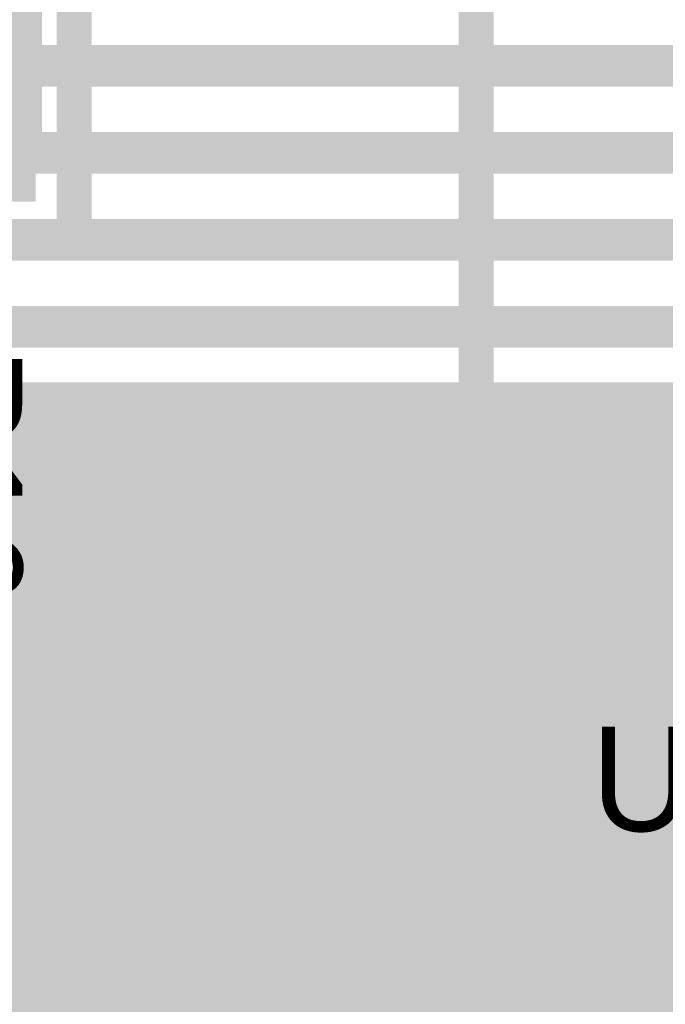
# Model space of a CAD drawing. Extents: x 7.17 to 14.1, y 4 to 11.75.
# Tile 165 of 214: x 10.26 to 10.44, y 7.82 to 8.1. Entities that reach past the tile are written whole.
import ezdxf

# ---------------------------------------------------------------- set-up
doc = ezdxf.new("R2010")
doc.units = 0
doc.layers.get('0').update_dxf_attribs({"linetype": 'CONTINUOUS'})
for name, color, linetype in [('BOTTOMLAYER', 5, 'CONTINUOUS'), ('MECHANICAL1', 6, 'CONTINUOUS'), ('MECHANICAL7', 56, 'CONTINUOUS'), ('TOPLAYER', 1, 'CONTINUOUS'), ('TOPOVERLAY', 2, 'CONTINUOUS'), ('TOPPASTE', 8, 'CONTINUOUS'), ('TOPSOLDER', 216, 'CONTINUOUS')]:
    doc.layers.add(name, color=color, linetype=linetype)

# ---------------------------------------------------------------- blocks, each defined once
blk = doc.blocks.new('0603_105')
at = {"layer": 'MECHANICAL1', "const_width": 0.01}
for points in [[(-0.000531, -0.014252), (-0.000531, 0.015748)], [(0.059468, 0.015748), (-0.000531, 0.015748)], [(0.059468, -0.014252), (0.059468, 0.015748)], [(0.059468, -0.014252), (-0.000531, -0.014252)]]:
    blk.add_lwpolyline(points, dxfattribs=at)
at = {"layer": 'MECHANICAL1', "const_width": 0.005}
for points in [[(-0.003031, 0.015748, 1), (0.001969, 0.015748, 1)], [(-0.003031, 0.015748, 1), (0.001969, 0.015748, 1)], [(0.056968, 0.015748, 1), (0.061968, 0.015748, 1)], [(0.056968, 0.015748, 1), (0.061968, 0.015748, 1)], [(-0.003031, -0.014252, 1), (0.001969, -0.014252, 1)], [(-0.003031, -0.014252, 1), (0.001969, -0.014252, 1)], [(0.056968, -0.014252, 1), (0.061968, -0.014252, 1)], [(0.056968, -0.014252, 1), (0.061968, -0.014252, 1)]]:
    blk.add_lwpolyline(points, format="xyb", close=True, dxfattribs=at)
at = {"layer": 'TOPLAYER'}
for points in [[(-0.015, -0.015), (0.015, -0.015), (-0.015, 0.015), (0.015, 0.015)], [(0.045, -0.015), (0.075, -0.015), (0.045, 0.015), (0.075, 0.015)]]:
    blk.add_solid(points, dxfattribs=at)
at = {"layer": 'TOPOVERLAY', "const_width": 0.01}
for points in [[(-0.03, 0), (-0.03, 0.03)], [(0.09, 0.03), (-0.03, 0.03)], [(0.09, -0.03), (0.09, 0.03)], [(-0.03, -0.03), (-0.03, 0)], [(0.09, -0.03), (-0.03, -0.03)]]:
    blk.add_lwpolyline(points, dxfattribs=at)
at = {"layer": 'TOPOVERLAY', "const_width": 0.005}
for points in [[(-0.0325, 0.03, 1), (-0.0275, 0.03, 1)], [(-0.0325, 0.03, 1), (-0.0275, 0.03, 1)], [(0.0875, 0.03, 1), (0.0925, 0.03, 1)], [(0.0875, 0.03, 1), (0.0925, 0.03, 1)], [(-0.0325, 0, 1), (-0.0275, 0, 1)], [(-0.0325, 0, 1), (-0.0275, 0, 1)], [(-0.0325, -0.03, 1), (-0.0275, -0.03, 1)], [(-0.0325, -0.03, 1), (-0.0275, -0.03, 1)], [(0.0875, -0.03, 1), (0.0925, -0.03, 1)], [(0.0875, -0.03, 1), (0.0925, -0.03, 1)]]:
    blk.add_lwpolyline(points, format="xyb", close=True, dxfattribs=at)
at = {"layer": 'TOPPASTE'}
for points in [[(-0.015, -0.015), (0.015, -0.015), (-0.015, 0.015), (0.015, 0.015)], [(0.045, -0.015), (0.075, -0.015), (0.045, 0.015), (0.075, 0.015)]]:
    blk.add_solid(points, dxfattribs=at)
at = {"layer": 'TOPSOLDER'}
for points in [[(-0.019, -0.019), (0.019, -0.019), (-0.019, 0.019), (0.019, 0.019)], [(0.041, -0.019), (0.079, -0.019), (0.041, 0.019), (0.079, 0.019)]]:
    blk.add_solid(points, dxfattribs=at)
blk = doc.blocks.new('SO14_131')
at = {"layer": 'MECHANICAL1', "const_width": 0.01}
for points in [[(0.0275, 0.005), (0.0275, 0.0225)], [(0.0275, 0.0225), (0.085, 0.0225)], [(0, 0.005), (0.0275, 0.005)], [(0, -0.005), (0, 0.005)], [(0.0275, -0.3275), (0.0275, 0.005)], [(0, -0.005), (0.0275, -0.005)]]:
    blk.add_lwpolyline(points, dxfattribs=at)
at = {"layer": 'MECHANICAL1', "const_width": 0.005}
for points in [[(0.025, 0.0225, 1), (0.03, 0.0225, 1)], [(0.025, 0.0225, 1), (0.03, 0.0225, 1)], [(0.0825, 0.0225, 1), (0.0875, 0.0225, 1)], [(0.0825, 0.0225, 1), (0.0875, 0.0225, 1)], [(-0.0025, 0.005, 1), (0.0025, 0.005, 1)], [(-0.0025, 0.005, 1), (0.0025, 0.005, 1)], [(0.025, 0.005, 1), (0.03, 0.005, 1)], [(0.025, 0.005, 1), (0.03, 0.005, 1)], [(0.025, 0.005, 1), (0.03, 0.005, 1)], [(-0.0025, -0.005, 1), (0.0025, -0.005, 1)], [(-0.0025, -0.005, 1), (0.0025, -0.005, 1)], [(0.025, -0.005, 1), (0.03, -0.005, 1)]]:
    blk.add_lwpolyline(points, format="xyb", close=True, dxfattribs=at)
at = {"layer": 'MECHANICAL1', "const_width": 0.01}
blk.add_lwpolyline([(0.13, 0.0225, -1), (0.085, 0.0225)], format="xyb", dxfattribs=at)
at = {"layer": 'TOPLAYER', "const_width": 0.024}
blk.add_lwpolyline([(0.033457, 0), (-0.032543, 0)], dxfattribs=at)
at = {"layer": 'TOPLAYER', "const_width": 0.012}
for points in [[(-0.038543, 0, 1), (-0.026543, 0, 1)], [(0.027457, 0, 1), (0.039457, 0, 1)]]:
    blk.add_lwpolyline(points, format="xyb", close=True, dxfattribs=at)
at = {"layer": 'TOPOVERLAY', "const_width": 0.01}
for points in [[(-0.06, -0.3425), (-0.06, 0.035)], [(-0.06, 0.035), (0.07, 0.035)]]:
    blk.add_lwpolyline(points, dxfattribs=at)
at = {"layer": 'TOPOVERLAY', "const_width": 0.005}
for points in [[(-0.0625, 0.035, 1), (-0.0575, 0.035, 1)], [(-0.0625, 0.035, 1), (-0.0575, 0.035, 1)], [(0.0675, 0.035, 1), (0.0725, 0.035, 1)], [(0.0675, 0.035, 1), (0.0725, 0.035, 1)]]:
    blk.add_lwpolyline(points, format="xyb", close=True, dxfattribs=at)
at = {"layer": 'TOPOVERLAY', "const_width": 0.01}
blk.add_lwpolyline([(0.14, 0.035, -1), (0.07, 0.035)], format="xyb", dxfattribs=at)
at = {"layer": 'TOPPASTE', "const_width": 0.024}
blk.add_lwpolyline([(0.033457, 0), (-0.032543, 0)], dxfattribs=at)
at = {"layer": 'TOPPASTE', "const_width": 0.012}
for points in [[(-0.038543, 0, 1), (-0.026543, 0, 1)], [(0.027457, 0, 1), (0.039457, 0, 1)]]:
    blk.add_lwpolyline(points, format="xyb", close=True, dxfattribs=at)
at = {"layer": 'TOPSOLDER', "const_width": 0.032}
blk.add_lwpolyline([(0.033457, 0), (-0.032543, 0)], dxfattribs=at)
at = {"layer": 'TOPSOLDER', "const_width": 0.016}
for points in [[(-0.040543, 0, 1), (-0.024543, 0, 1)], [(0.025457, 0, 1), (0.041457, 0, 1)]]:
    blk.add_lwpolyline(points, format="xyb", close=True, dxfattribs=at)

msp = doc.modelspace()

# ---------------------------------------------------------------- linework, layer by layer
at = {"layer": 'BOTTOMLAYER'}
for points, const_width in [([(9.194904, 8.09), (10.744624, 8.09)], 0.012), ([(9.179904, 8.065), (10.764624, 8.065)], 0.012), ([(9.169904, 8.04), (10.779624, 8.04)], 0.012), ([(9.159904, 8.015), (10.792404, 8.015)], 0.012), ([(10.020465, 7.687009), (10.328457, 7.995)], 0.008), ([(10.025179, 7.684651), (10.335528, 7.995)], 0.008), ([(10.029225, 7.681626), (10.342599, 7.995)], 0.008), ([(10.032793, 7.678123), (10.34967, 7.995)], 0.008), ([(10.036329, 7.674587), (10.356741, 7.995)], 0.008), ([(10.039864, 7.671052), (10.363812, 7.995)], 0.008), ([(10.0434, 7.667516), (10.370883, 7.995)], 0.008), ([(10.046935, 7.663981), (10.377955, 7.995)], 0.008), ([(10.050471, 7.660445), (10.385026, 7.995)], 0.008), ([(10.054006, 7.65691), (10.392097, 7.995)], 0.008), ([(10.057542, 7.653374), (10.399168, 7.995)], 0.008), ([(10.061078, 7.649839), (10.406239, 7.995)], 0.008), ([(10.064613, 7.646303), (10.41331, 7.995)], 0.008), ([(10.068149, 7.642767), (10.420381, 7.995)], 0.008), ([(10.071684, 7.639232), (10.427452, 7.995)], 0.008), ([(10.07522, 7.635696), (10.434523, 7.995)], 0.008), ([(10.078755, 7.632161), (10.441595, 7.995)], 0.008), ([(10.082291, 7.628625), (10.448666, 7.995)], 0.008), ([(10.085822, 7.625085), (10.455737, 7.995)], 0.008), ([(10.088978, 7.62117), (10.462808, 7.995)], 0.008), ([(10.091482, 7.616603), (10.469879, 7.995)], 0.008), ([(10.093218, 7.611268), (10.47695, 7.995)], 0.008), ([(10.093904, 7.58367), (10.505234, 7.995)], 0.008), ([(10.093904, 7.576599), (10.512306, 7.995)], 0.008), ([(10.093904, 7.597812), (10.491092, 7.995)], 0.008), ([(10.093904, 7.590741), (10.498163, 7.995)], 0.008), ([(10.093904, 7.604883), (10.484021, 7.995)], 0.008), ([(10.093904, 7.52003), (10.568874, 7.995)], 0.008), ([(10.093904, 7.512959), (10.575945, 7.995)], 0.008), ([(10.093904, 7.534172), (10.554732, 7.995)], 0.008), ([(10.093904, 7.527101), (10.561803, 7.995)], 0.008), ([(10.093904, 7.548314), (10.54059, 7.995)], 0.008), ([(10.093904, 7.541243), (10.547661, 7.995)], 0.008), ([(10.093904, 7.562456), (10.526448, 7.995)], 0.008), ([(10.093904, 7.555385), (10.533519, 7.995)], 0.008), ([(10.093904, 7.569527), (10.519377, 7.995)], 0.008), ([(10.093904, 7.484674), (10.60423, 7.995)], 0.008), ([(10.093904, 7.477603), (10.611301, 7.995)], 0.008), ([(10.095502, 7.507485), (10.583016, 7.995)], 0.008), ([(10.095744, 7.493585), (10.597159, 7.995)], 0.008), ([(10.096378, 7.50129), (10.590088, 7.995)], 0.008), ([(10.155203, 7.892457), (10.257746, 7.995)], 0.008), ([(10.158502, 7.888685), (10.264817, 7.995)], 0.008), ([(10.160599, 7.834213), (10.321386, 7.995)], 0.008), ([(10.161412, 7.884524), (10.271888, 7.995)], 0.008), ([(10.163908, 7.879949), (10.278959, 7.995)], 0.008), ([(10.165947, 7.874916), (10.28603, 7.995)], 0.008), ([(10.166538, 7.543166), (10.618372, 7.995)], 0.008), ([(10.166645, 7.84733), (10.314315, 7.995)], 0.008), ([(10.167454, 7.869352), (10.293101, 7.995)], 0.008), ([(10.16823, 7.855987), (10.307244, 7.995)], 0.008), ([(10.168299, 7.863126), (10.300173, 7.995)], 0.008), ([(10.210052, 7.995), (10.792404, 7.995)], 0.008), ([(10.213, 7.995), (11.594405, 6.613595)], 0.008), ([(10.220071, 7.995), (11.591501, 6.62357)], 0.008), ([(10.227142, 7.995), (11.590906, 6.631236)], 0.008), ([(10.234213, 7.995), (11.591458, 6.637755)], 0.008), ([(10.241284, 7.995), (11.59278, 6.643505)], 0.008), ([(10.248356, 7.995), (11.594694, 6.648661)], 0.008), ([(10.255427, 7.995), (11.597107, 6.65332)], 0.008), ([(10.262498, 7.995), (11.599962, 6.657536)], 0.008), ([(10.269569, 7.995), (11.603231, 6.661338)], 0.008), ([(10.27664, 7.995), (11.606904, 6.664736)], 0.008), ([(10.283711, 7.995), (11.610985, 6.667726)], 0.008), ([(10.290782, 7.995), (11.615498, 6.670285)], 0.008), ([(10.297853, 7.995), (11.620487, 6.672366)], 0.008), ([(10.304924, 7.995), (11.626033, 6.673892)], 0.008), ([(10.311995, 7.995), (11.595234, 6.711761)], 0.008), ([(10.319066, 7.995), (11.591724, 6.722343)], 0.008), ([(10.326138, 7.995), (11.590908, 6.73023)], 0.008), ([(10.333209, 7.995), (11.591327, 6.736882)], 0.008), ([(10.34028, 7.995), (11.592553, 6.742727)], 0.008), ([(10.347351, 7.995), (11.59439, 6.74796)], 0.008), ([(10.354422, 7.995), (11.596736, 6.752686)], 0.008), ([(10.361493, 7.995), (11.599531, 6.756963)], 0.008), ([(10.368564, 7.995), (11.602742, 6.760822)], 0.008), ([(10.375635, 7.995), (11.606357, 6.764278)], 0.008), ([(10.382706, 7.995), (11.61038, 6.767327)], 0.008), ([(10.389777, 7.995), (11.614829, 6.769949)], 0.008), ([(10.396849, 7.995), (11.619746, 6.772102)], 0.008), ([(10.40392, 7.995), (11.625206, 6.773713)], 0.008), ([(10.410991, 7.995), (11.596291, 6.8097)], 0.008), ([(10.418062, 7.995), (11.591992, 6.82107)], 0.008), ([(10.425133, 7.995), (11.590933, 6.8292)], 0.008), ([(10.432204, 7.995), (11.591212, 6.835992)], 0.008), ([(10.439275, 7.995), (11.592338, 6.841937)], 0.008), ([(10.212817, 7.988112), (12.049483, 6.151446)], 0.008), ([(10.213905, 7.979953), (12.047452, 6.146406)], 0.008), ([(10.213254, 7.973533), (12.045879, 6.140907)], 0.008), ([(10.211611, 7.968104), (12.044856, 6.134859)], 0.008), ([(10.209239, 7.963406), (12.044541, 6.128103)], 0.008), ([(10.11377, 7.959904), (12.044534, 6.02914)], 0.008), ([(10.120841, 7.959904), (12.048374, 6.03237)], 0.008), ([(10.127912, 7.959904), (12.055446, 6.03237)], 0.008), ([(10.134983, 7.959904), (12.062517, 6.03237)], 0.008), ([(10.142054, 7.959904), (12.069588, 6.03237)], 0.008), ([(10.149125, 7.959904), (12.076659, 6.03237)], 0.008), ([(10.156172, 7.959904), (12.083706, 6.03237)], 0.008), ([(10.206251, 7.959322), (12.045243, 6.120331)], 0.008), ([(10.202694, 7.955808), (12.04775, 6.110752)], 0.008), ([(10.198566, 7.952865), (12.059783, 6.091648)], 0.008), ([(10.17344, 7.949707), (12.090777, 6.03237)], 0.008), ([(10.193816, 7.950544), (12.11199, 6.03237)], 0.008), ([(10.181808, 7.94841), (12.097848, 6.03237)], 0.008), ([(10.188324, 7.948965), (12.104919, 6.03237)], 0.008)]:
    msp.add_lwpolyline(points, dxfattribs=dict(at, const_width=const_width))
at = {"layer": 'BOTTOMLAYER', "const_width": 0.004}
for points in [[(10.253427, 7.995, 1), (10.257427, 7.995, 1)], [(10.255746, 7.995, 1), (10.259746, 7.995, 1)], [(10.260498, 7.995, 1), (10.264498, 7.995, 1)], [(10.262817, 7.995, 1), (10.266817, 7.995, 1)], [(10.267569, 7.995, 1), (10.271569, 7.995, 1)], [(10.269888, 7.995, 1), (10.273888, 7.995, 1)], [(10.27464, 7.995, 1), (10.27864, 7.995, 1)], [(10.276959, 7.995, 1), (10.280959, 7.995, 1)], [(10.281711, 7.995, 1), (10.285711, 7.995, 1)], [(10.28403, 7.995, 1), (10.28803, 7.995, 1)], [(10.288782, 7.995, 1), (10.292782, 7.995, 1)], [(10.291101, 7.995, 1), (10.295101, 7.995, 1)], [(10.295853, 7.995, 1), (10.299853, 7.995, 1)], [(10.298172, 7.995, 1), (10.302172, 7.995, 1)], [(10.302924, 7.995, 1), (10.306924, 7.995, 1)], [(10.305244, 7.995, 1), (10.309244, 7.995, 1)], [(10.309995, 7.995, 1), (10.313995, 7.995, 1)], [(10.312315, 7.995, 1), (10.316315, 7.995, 1)], [(10.317066, 7.995, 1), (10.321067, 7.995, 1)], [(10.319386, 7.995, 1), (10.323386, 7.995, 1)], [(10.324138, 7.995, 1), (10.328138, 7.995, 1)], [(10.326457, 7.995, 1), (10.330457, 7.995, 1)], [(10.331209, 7.995, 1), (10.335209, 7.995, 1)], [(10.333528, 7.995, 1), (10.337528, 7.995, 1)], [(10.33828, 7.995, 1), (10.34228, 7.995, 1)], [(10.340599, 7.995, 1), (10.344599, 7.995, 1)], [(10.345351, 7.995, 1), (10.349351, 7.995, 1)], [(10.34767, 7.995, 1), (10.35167, 7.995, 1)], [(10.352422, 7.995, 1), (10.356422, 7.995, 1)], [(10.354741, 7.995, 1), (10.358741, 7.995, 1)], [(10.359493, 7.995, 1), (10.363493, 7.995, 1)], [(10.361812, 7.995, 1), (10.365812, 7.995, 1)], [(10.366564, 7.995, 1), (10.370564, 7.995, 1)], [(10.368884, 7.995, 1), (10.372884, 7.995, 1)], [(10.373635, 7.995, 1), (10.377635, 7.995, 1)], [(10.375955, 7.995, 1), (10.379955, 7.995, 1)], [(10.380706, 7.995, 1), (10.384706, 7.995, 1)], [(10.383026, 7.995, 1), (10.387026, 7.995, 1)], [(10.387778, 7.995, 1), (10.391777, 7.995, 1)], [(10.390097, 7.995, 1), (10.394097, 7.995, 1)], [(10.394849, 7.995, 1), (10.398849, 7.995, 1)], [(10.397168, 7.995, 1), (10.401168, 7.995, 1)], [(10.40192, 7.995, 1), (10.40592, 7.995, 1)], [(10.404239, 7.995, 1), (10.408239, 7.995, 1)], [(10.408991, 7.995, 1), (10.412991, 7.995, 1)], [(10.41131, 7.995, 1), (10.41531, 7.995, 1)], [(10.416062, 7.995, 1), (10.420062, 7.995, 1)], [(10.418381, 7.995, 1), (10.422381, 7.995, 1)], [(10.423133, 7.995, 1), (10.427133, 7.995, 1)], [(10.425452, 7.995, 1), (10.429452, 7.995, 1)], [(10.430204, 7.995, 1), (10.434204, 7.995, 1)], [(10.432523, 7.995, 1), (10.436523, 7.995, 1)], [(10.437275, 7.995, 1), (10.441275, 7.995, 1)], [(10.439595, 7.995, 1), (10.443594, 7.995, 1)]]:
    msp.add_lwpolyline(points, format="xyb", close=True, dxfattribs=at)
at = {"layer": 'MECHANICAL7', "const_width": 0.01}
for points in [[(10.387404, 7.9175), (10.387404, 8.2675)], [(10.387404, 7.9175), (10.737404, 7.9175)]]:
    msp.add_lwpolyline(points, dxfattribs=at)
at = {"layer": 'MECHANICAL7', "const_width": 0.005}
msp.add_lwpolyline([(10.384904, 7.9175, 1), (10.389904, 7.9175, 1)], format="xyb", close=True, dxfattribs=at)
msp.add_lwpolyline([(10.384904, 7.9175, 1), (10.389904, 7.9175, 1)], format="xyb", close=True, dxfattribs=at)
at = {"layer": 'TOPLAYER', "const_width": 0.012}
msp.add_lwpolyline([(10.335404, 7.825), (10.450404, 7.825)], dxfattribs=at)
at = {"layer": 'TOPLAYER', "const_width": 0.006}
msp.add_lwpolyline([(10.332404, 7.825, 1), (10.338404, 7.825, 1)], format="xyb", close=True, dxfattribs=at)

# ---------------------------------------------------------------- block references
at = {"rotation": 270}
msp.add_blockref('0603_105', (10.241904, 8.13), dxfattribs=at)
msp.add_blockref('SO14_131', (10.334947, 7.825))

# ---------------------------------------------------------------- texts
at = {"layer": 'TOPOVERLAY'}
msp.add_text('R16', height=0.03, rotation=270, dxfattribs=at).set_placement((10.227, 8.009))
msp.add_text('U1', height=0.03, dxfattribs=at).set_placement((10.420404, 7.87))

doc.saveas('drawing.dxf')
